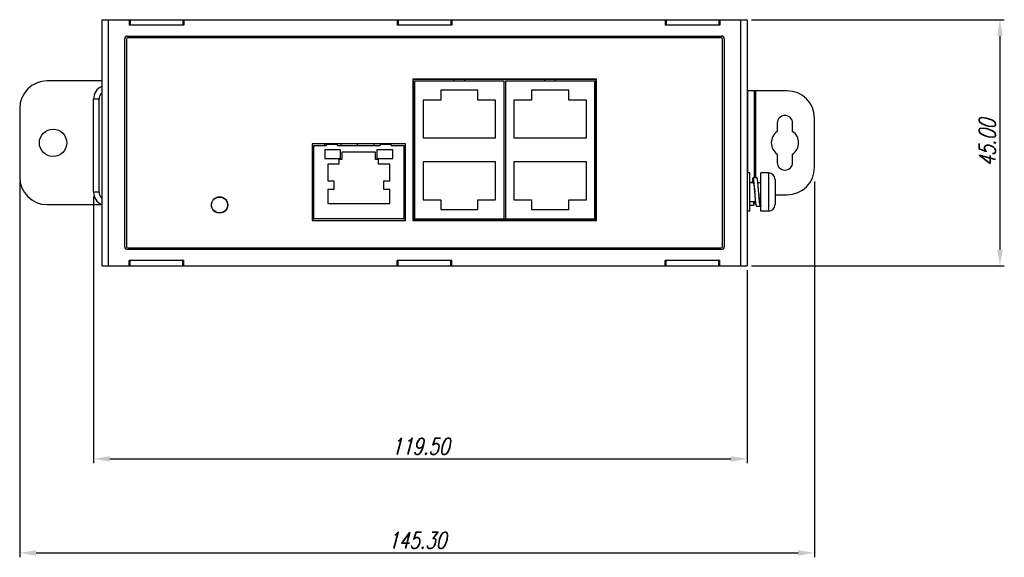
# Model space of a CAD drawing. Extents: x 879 to 1770, y -20 to 610.
# Tile 3 of 16: x 1192 to 1372, y 171 to 269. Entities that reach past the tile are written whole.
import ezdxf

# ---------------------------------------------------------------- set-up
doc = ezdxf.new("R2010")
doc.units = 0
doc.header["$LTSCALE"] = 2
doc.header["$MEASUREMENT"] = 0
doc.header["$PDMODE"] = 3
doc.layers.get('Defpoints').update_dxf_attribs({"linetype": 'CONTINUOUS'})
for name, color, linetype in [('1X1_LED_DXF_CONTINUOUS_105', 7, 'CONTINUOUS'), ('307228297C-EDXF_CONTINUO92', 7, 'CONTINUOUS'), ('307229417C_DXF_CONTINUOU96', 7, 'CONTINUOUS'), ('3205290400_NDXF_CONTINUO90', 7, 'CONTINUOUS'), ('3347156100_HDXF_CONTINUO93', 7, 'CONTINUOUS'), ('3991140700_PDXF_CONTINUO89', 7, 'CONTINUOUS'), ('3991141100_CDXF_CONTINUO88', 7, 'CONTINUOUS'), ('3991141200_BDXF_CONTINUO91', 7, 'CONTINUOUS'), ('_DVS-G005I00DXF_CONTINUO94', 7, 'CONTINUOUS'), ('FORM', 7, 'CONTINUOUS'), ('PCB-M-8P_DXF_CONTINUOUS_95', 7, 'CONTINUOUS'), ('SCREW_M4_DXF_CONTINUOUS_97', 7, 'CONTINUOUS'), ('SNAP_2_DXF_CONTINUOUS_LINE', 7, 'CONTINUOUS'), ('SNAP_DXF_CONTINUOUS_LINE', 7, 'CONTINUOUS')]:
    doc.layers.add(name, color=color, linetype=linetype)
doc.styles.get("Standard").update_dxf_attribs({"font": 'txt.shx', "width": 0.75, "oblique": 15})
doc.dimstyles.get("Standard").update_dxf_attribs({"dimtxt": 0.18, "dimasz": 0.18, "dimexe": 0.18, "dimexo": 0.0625, "dimgap": 0.09, "dimtad": 0, "dimtih": 1, "dimtoh": 1, "dimdec": 4, "dimzin": 0, "dimdsep": 46, "dimtxsty": 'Standard', "dimcen": 0.09, "dimadec": 0, "dimazin": 0, "dimtfac": 1, "dimtdec": 4, "dimtofl": 0, "dimtmove": 0, "dimatfit": 3, "dimfxl": 0, "dimtolj": 1, "dimtzin": 0, "dimarcsym": 0})

# ---------------------------------------------------------------- blocks, each defined once
blk = doc.blocks.new('*D0')
at = {"layer": 'Defpoints', "color": 0}
for p in [(1191.58, 240.1), (1336.88, 240.1), (1336.88, 171.43)]:
    blk.add_point(p, dxfattribs=at)
at = {"layer": 'FORM', "color": 0, "lineweight": -2}
for p, q in [((1191.58, 239.3), (1191.58, 170.63)), ((1336.88, 239.3), (1336.88, 170.63)), ((1194.58, 171.43), (1333.88, 171.43))]:
    blk.add_line(p, q, dxfattribs=at)
at = {"layer": 'FORM', "color": 0}
for points in [[(1194.58, 171.93), (1194.58, 170.93), (1191.58, 171.43)], [(1333.88, 171.93), (1333.88, 170.93), (1336.88, 171.43)]]:
    blk.add_solid(points, dxfattribs=at)
at = {"layer": 'FORM', "color": 0, "insert": (1264.23, 173.73), "char_height": 3, "attachment_point": 5}
blk.add_mtext('\\A1;145.30', dxfattribs=at)
blk = doc.blocks.new('*D1')
at = {"layer": 'Defpoints', "color": 0}
for p in [(1205.08, 237.4), (1324.58, 223.9), (1324.58, 188.62)]:
    blk.add_point(p, dxfattribs=at)
at = {"layer": 'FORM', "color": 0, "lineweight": -2}
for p, q in [((1205.08, 236.6), (1205.08, 187.82)), ((1324.58, 223.1), (1324.58, 187.82)), ((1208.08, 188.62), (1321.58, 188.62))]:
    blk.add_line(p, q, dxfattribs=at)
at = {"layer": 'FORM', "color": 0}
for points in [[(1208.08, 189.12), (1208.08, 188.12), (1205.08, 188.62)], [(1321.58, 189.12), (1321.58, 188.12), (1324.58, 188.62)]]:
    blk.add_solid(points, dxfattribs=at)
at = {"layer": 'FORM', "color": 0, "insert": (1264.83, 190.92), "char_height": 3, "attachment_point": 5}
blk.add_mtext('\\A1;119.50', dxfattribs=at)
blk = doc.blocks.new('*D2')
at = {"layer": 'Defpoints', "color": 0}
for p in [(1324.58, 268.9), (1324.58, 223.9), (1370.78, 223.9)]:
    blk.add_point(p, dxfattribs=at)
at = {"layer": 'FORM', "color": 0, "lineweight": -2}
for p, q in [((1325.38, 268.9), (1371.58, 268.9)), ((1370.78, 265.9), (1370.78, 226.9)), ((1325.38, 223.9), (1371.58, 223.9))]:
    blk.add_line(p, q, dxfattribs=at)
at = {"layer": 'FORM', "color": 0}
for points in [[(1370.28, 265.9), (1371.28, 265.9), (1370.78, 268.9)], [(1370.28, 226.9), (1371.28, 226.9), (1370.78, 223.9)]]:
    blk.add_solid(points, dxfattribs=at)
at = {"layer": 'FORM', "color": 0, "insert": (1368.48, 246.4), "char_height": 3, "attachment_point": 5, "rotation": 90}
blk.add_mtext('\\A1;45.00', dxfattribs=at)

msp = doc.modelspace()

# ---------------------------------------------------------------- linework, layer by layer
at = {"layer": '1X1_LED_DXF_CONTINUOUS_105', "color": 7, "linetype": 'Continuous'}
msp.add_circle((1228.12, 235.038), 1.45, dxfattribs=at)
at = {"layer": '307228297C-EDXF_CONTINUO92', "color": 7, "linetype": 'Continuous'}
for p, q in [((1245.33, 232.498), (1245.33, 245.898)), ((1245.33, 245.898), (1247.625, 245.898)), ((1247.342, 245.124), (1247.342, 243.519)), ((1250.235, 245.124), (1247.342, 245.124)), ((1247.625, 246.198), (1247.625, 245.898)), ((1249.659, 246.098), (1247.625, 246.098)), ((1249.659, 245.898), (1249.659, 246.198)), ((1249.659, 245.898), (1257.451, 245.898)), ((1250.235, 243.519), (1250.235, 245.124)), ((1256.876, 245.124), (1256.876, 243.519)), ((1259.769, 245.124), (1256.876, 245.124)), ((1257.451, 246.198), (1257.451, 245.898)), ((1259.486, 246.098), (1257.451, 246.098)), ((1259.486, 245.898), (1259.486, 246.198)), ((1259.486, 245.898), (1261.78, 245.898)), ((1259.769, 243.519), (1259.769, 245.124)), ((1261.78, 245.898), (1261.78, 232.498)), ((1247.342, 243.519), (1250.235, 243.519)), ((1249.913, 243.357), (1249.913, 242.474)), ((1250.487, 243.357), (1249.913, 243.357)), ((1250.487, 244.658), (1250.487, 243.357)), ((1256.624, 244.658), (1250.487, 244.658)), ((1256.624, 243.357), (1256.624, 244.658)), ((1257.198, 243.357), (1256.624, 243.357)), ((1256.876, 243.519), (1259.769, 243.519)), ((1257.198, 242.474), (1257.198, 243.357)), ((1247.882, 242.474), (1247.882, 239.428)), ((1249.913, 242.474), (1247.882, 242.474)), ((1259.228, 242.474), (1257.198, 242.474)), ((1259.228, 239.428), (1259.228, 242.474)), ((1247.882, 239.428), (1248.986, 239.428)), ((1248.986, 239.428), (1248.986, 237.883)), ((1258.125, 237.883), (1258.125, 239.428)), ((1258.125, 239.428), (1259.228, 239.428)), ((1247.882, 237.883), (1247.882, 235.322)), ((1248.986, 237.883), (1247.882, 237.883)), ((1259.228, 237.883), (1258.125, 237.883)), ((1259.228, 235.322), (1259.228, 237.883)), ((1247.882, 235.322), (1259.228, 235.322)), ((1261.78, 232.498), (1245.33, 232.498))]:
    msp.add_line(p, q, dxfattribs=at)
at = {"layer": '307229417C_DXF_CONTINUOU96', "color": 7, "linetype": 'Continuous'}
for p, q in [((1263.78, 257.698), (1263.78, 232.498)), ((1263.78, 257.698), (1280.13, 257.698)), ((1270.955, 257.698), (1270.955, 257.948)), ((1272.955, 257.698), (1272.955, 257.948)), ((1280.13, 232.498), (1280.13, 257.698)), ((1280.38, 257.698), (1296.73, 257.698)), ((1280.38, 257.698), (1280.38, 232.498)), ((1287.555, 257.698), (1287.555, 257.948)), ((1289.555, 257.698), (1289.555, 257.948)), ((1296.73, 232.498), (1296.73, 257.698)), ((1268.57, 255.998), (1268.57, 254.198)), ((1275.34, 255.998), (1268.57, 255.998)), ((1275.34, 254.198), (1275.34, 255.998)), ((1291.94, 255.998), (1285.17, 255.998)), ((1285.17, 255.998), (1285.17, 254.198)), ((1291.94, 254.198), (1291.94, 255.998)), ((1265.33, 254.198), (1265.33, 247.298)), ((1268.57, 254.198), (1265.33, 254.198)), ((1278.58, 254.198), (1275.34, 254.198)), ((1278.58, 247.298), (1278.58, 254.198)), ((1285.17, 254.198), (1281.93, 254.198)), ((1281.93, 254.198), (1281.93, 247.298)), ((1295.18, 254.198), (1291.94, 254.198)), ((1295.18, 247.298), (1295.18, 254.198)), ((1265.33, 247.298), (1278.58, 247.298)), ((1281.93, 247.298), (1295.18, 247.298)), ((1278.58, 242.898), (1265.33, 242.898)), ((1265.33, 242.898), (1265.33, 235.998)), ((1278.58, 235.998), (1278.58, 242.898)), ((1295.18, 242.898), (1281.93, 242.898)), ((1281.93, 242.898), (1281.93, 235.998)), ((1295.18, 235.998), (1295.18, 242.898)), ((1265.33, 235.998), (1268.57, 235.998)), ((1268.57, 235.998), (1268.57, 234.198)), ((1275.34, 235.998), (1278.58, 235.998)), ((1275.34, 234.198), (1275.34, 235.998)), ((1281.93, 235.998), (1285.17, 235.998)), ((1285.17, 235.998), (1285.17, 234.198)), ((1291.94, 235.998), (1295.18, 235.998)), ((1291.94, 234.198), (1291.94, 235.998)), ((1268.57, 234.198), (1275.34, 234.198)), ((1285.17, 234.198), (1291.94, 234.198)), ((1263.78, 232.498), (1280.13, 232.498)), ((1280.38, 232.498), (1296.73, 232.498))]:
    msp.add_line(p, q, dxfattribs=at)
at = {"layer": '3205290400_NDXF_CONTINUO90', "color": 7, "linetype": 'Continuous'}
for p, q in [((1211.08, 265.398), (1211.08, 227.398)), ((1319.88, 265.598), (1211.28, 265.598)), ((1320.08, 227.398), (1320.08, 265.398)), ((1263.48, 257.998), (1263.48, 232.198)), ((1297.03, 257.998), (1263.48, 257.998)), ((1297.03, 232.198), (1297.03, 257.998)), ((1245.03, 246.198), (1245.03, 232.198)), ((1262.08, 246.198), (1245.03, 246.198)), ((1262.08, 232.198), (1262.08, 246.198)), ((1245.03, 232.198), (1262.08, 232.198)), ((1263.48, 232.198), (1297.03, 232.198)), ((1211.28, 227.198), (1319.88, 227.198))]:
    msp.add_line(p, q, dxfattribs=at)
msp.add_circle((1228.12, 235.038), 1.5, dxfattribs=at)
for centre, start, end in [((1211.28, 265.398), 90, 180), ((1319.88, 265.398), 0, 90), ((1211.28, 227.398), 180, 270), ((1319.88, 227.398), 270, 0)]:
    msp.add_arc(centre, 0.2, start, end, dxfattribs=at)
at = {"layer": '3347156100_HDXF_CONTINUO93', "color": 7, "linetype": 'Continuous'}
for p, q in [((1247.362, 245.898), (1247.362, 246.198)), ((1250.362, 245.898), (1250.362, 246.198)), ((1253.362, 245.898), (1253.362, 246.198)), ((1256.362, 245.898), (1256.362, 246.198)), ((1245.03, 239.898), (1245.33, 239.898)), ((1245.03, 235.898), (1245.33, 235.898))]:
    msp.add_line(p, q, dxfattribs=at)
at = {"layer": '3991140700_PDXF_CONTINUO89', "color": 7, "linetype": 'Continuous'}
for p, q in [((1206.58, 268.898), (1206.58, 223.898)), ((1206.58, 268.898), (1211.58, 268.898)), ((1207.78, 268.898), (1207.78, 223.898)), ((1211.58, 268.898), (1211.58, 267.898)), ((1221.58, 268.898), (1221.58, 267.898)), ((1221.58, 268.898), (1260.58, 268.898)), ((1260.58, 268.898), (1260.58, 267.898)), ((1270.58, 268.898), (1270.58, 267.898)), ((1270.58, 268.898), (1309.58, 268.898)), ((1309.58, 268.898), (1309.58, 267.898)), ((1319.58, 268.898), (1324.58, 268.898)), ((1319.58, 268.898), (1319.58, 267.898)), ((1323.38, 268.898), (1323.38, 223.898)), ((1324.58, 268.898), (1324.58, 223.898)), ((1221.58, 267.898), (1211.58, 267.898)), ((1270.58, 267.898), (1260.58, 267.898)), ((1319.58, 267.898), (1309.58, 267.898)), ((1210.78, 227.398), (1210.78, 265.398)), ((1211.28, 265.898), (1319.88, 265.898)), ((1320.38, 265.398), (1320.38, 227.398)), ((1263.53, 257.948), (1263.53, 232.248)), ((1296.98, 257.948), (1263.53, 257.948)), ((1296.98, 232.248), (1296.98, 257.948)), ((1263.53, 232.248), (1296.98, 232.248)), ((1319.88, 226.898), (1211.28, 226.898)), ((1206.58, 223.898), (1211.58, 223.898)), ((1211.58, 223.898), (1211.58, 224.898)), ((1221.58, 224.898), (1211.58, 224.898)), ((1221.58, 223.898), (1221.58, 224.898)), ((1221.58, 223.898), (1260.58, 223.898)), ((1270.58, 224.898), (1260.58, 224.898)), ((1260.58, 223.898), (1260.58, 224.898)), ((1270.58, 223.898), (1270.58, 224.898)), ((1270.58, 223.898), (1309.58, 223.898)), ((1319.58, 224.898), (1309.58, 224.898)), ((1309.58, 223.898), (1309.58, 224.898)), ((1319.58, 223.898), (1319.58, 224.898)), ((1319.58, 223.898), (1324.58, 223.898))]:
    msp.add_line(p, q, dxfattribs=at)
for centre, start, end in [((1211.28, 265.398), 90, 180), ((1319.88, 265.398), 0, 90), ((1211.28, 227.398), 180, 270), ((1319.88, 227.398), 270, 0)]:
    msp.add_arc(centre, 0.5, start, end, dxfattribs=at)
at = {"layer": '3991141100_CDXF_CONTINUO88', "color": 3, "linetype": 'Continuous'}
for p, q in [((1211.58, 268.898), (1221.58, 268.898)), ((1260.58, 268.898), (1270.58, 268.898)), ((1309.58, 268.898), (1319.58, 268.898)), ((1205.08, 237.398), (1205.08, 254.398))]:
    msp.add_line(p, q, dxfattribs=at)
at = {"layer": '3991141100_CDXF_CONTINUO88', "color": 7, "linetype": 'Continuous'}
for p, q in [((1211.78, 268.898), (1211.78, 267.898)), ((1221.38, 268.898), (1221.38, 267.898)), ((1260.78, 268.898), (1260.78, 267.898)), ((1270.38, 268.898), (1270.38, 267.898)), ((1309.78, 268.898), (1309.78, 267.898)), ((1319.38, 268.898), (1319.38, 267.898)), ((1206.08, 254.398), (1205.08, 254.398)), ((1206.08, 237.398), (1206.08, 254.398)), ((1206.08, 237.398), (1205.08, 237.398))]:
    msp.add_line(p, q, dxfattribs=at)
at = {"layer": '3991141100_CDXF_CONTINUO88', "color": 3, "linetype": 'Continuous'}
for centre, start, end in [((1207.58, 254.398), 113.57818, 180), ((1207.58, 237.398), 180, 246.42182)]:
    msp.add_arc(centre, 2.5, start, end, dxfattribs=at)
at = {"layer": '3991141100_CDXF_CONTINUO88', "color": 7, "linetype": 'Continuous'}
for centre, start, end in [((1207.58, 254.398), 132.3997, 180), ((1207.58, 237.398), 180, 227.6003)]:
    msp.add_arc(centre, 1.5, start, end, dxfattribs=at)
at = {"layer": '3991141200_BDXF_CONTINUO91', "color": 7, "linetype": 'Continuous'}
for p, q in [((1211.58, 223.898), (1221.58, 223.898)), ((1211.78, 223.898), (1211.78, 224.898)), ((1221.38, 223.898), (1221.38, 224.898)), ((1260.58, 223.898), (1270.58, 223.898)), ((1260.78, 223.898), (1260.78, 224.898)), ((1270.38, 223.898), (1270.38, 224.898)), ((1309.58, 223.898), (1319.58, 223.898)), ((1309.78, 223.898), (1309.78, 224.898)), ((1319.38, 223.898), (1319.38, 224.898))]:
    msp.add_line(p, q, dxfattribs=at)
at = {"layer": '_DVS-G005I00DXF_CONTINUO94', "color": 1, "linetype": 'Continuous'}
for p, q in [((1245.03, 232.498), (1245.202, 232.498)), ((1261.906, 232.498), (1262.08, 232.498)), ((1263.53, 232.498), (1263.779, 232.498)), ((1280.13, 232.498), (1280.38, 232.498)), ((1296.73, 232.498), (1296.98, 232.498))]:
    msp.add_line(p, q, dxfattribs=at)
at = {"layer": '_DVS-G005I00DXF_CONTINUO94', "color": 2, "linetype": 'Continuous'}
for points, const_width in [([(1245.202, 232.498), (1261.906, 232.498)], 0.128), ([(1263.779, 232.498), (1280.129, 232.498)], 0.0852), ([(1280.38, 232.498), (1296.73, 232.498)], 0.0852), ([(1324.779, 232.498), (1324.58, 232.498)], 0.0852)]:
    msp.add_lwpolyline(points, dxfattribs=dict(at, const_width=const_width))
at = {"layer": 'PCB-M-8P_DXF_CONTINUOUS_95', "color": 7, "linetype": 'Continuous'}
for p, q in [((1245.03, 232.498), (1245.33, 232.498)), ((1261.78, 232.498), (1262.08, 232.498)), ((1263.53, 232.498), (1263.78, 232.498)), ((1280.13, 232.498), (1280.38, 232.498)), ((1296.73, 232.498), (1296.98, 232.498))]:
    msp.add_line(p, q, dxfattribs=at)
at = {"layer": 'SCREW_M4_DXF_CONTINUOUS_97', "color": 7, "linetype": 'Continuous'}
for p, q in [((1325.08, 240.898), (1324.58, 240.898)), ((1325.08, 233.898), (1325.08, 240.898)), ((1326.353, 239.998), (1325.653, 239.998)), ((1328.48, 240.898), (1327.08, 240.898)), ((1327.08, 233.898), (1327.08, 240.898)), ((1328.48, 240.898), (1328.48, 233.898)), ((1329.68, 239.698), (1329.68, 235.098)), ((1325.08, 239.148), (1325.653, 239.148)), ((1326.525, 239.148), (1327.08, 239.148)), ((1325.08, 235.648), (1326.131, 235.648)), ((1325.08, 234.978), (1325.78, 234.978)), ((1325.78, 234.978), (1325.78, 235.648)), ((1326.303, 234.798), (1327.003, 234.798)), ((1327.003, 235.648), (1327.08, 235.648)), ((1325.08, 233.898), (1324.58, 233.898)), ((1328.48, 233.898), (1327.08, 233.898))]:
    msp.add_line(p, q, dxfattribs=at)
for centre, start, end in [((1328.48, 239.698), 360, 90), ((1328.48, 235.098), 270, 0)]:
    msp.add_arc(centre, 1.2, start, end, dxfattribs=at)
for points, start_tangent, end_tangent in [([(1325.654, 239.994), (1325.633, 239.986), (1325.6, 239.915), (1325.568, 239.782), (1325.535, 239.59), (1325.503, 239.344), (1325.481, 239.148)], (-0.9900993, -0.1403684), (-0.106054, -0.9943604)), ([(1325.978, 237.398), (1325.958, 237.65), (1325.925, 238.052), (1325.893, 238.438), (1325.86, 238.798), (1325.828, 239.123), (1325.795, 239.406), (1325.763, 239.64), (1325.73, 239.818), (1325.698, 239.937), (1325.665, 239.994), (1325.654, 239.994)], (-0.0793281, 0.9968486), (-0.9900993, -0.1403684)), ([(1326.678, 237.398), (1326.658, 237.65), (1326.625, 238.052), (1326.593, 238.438), (1326.56, 238.798), (1326.528, 239.123), (1326.495, 239.406), (1326.463, 239.64), (1326.43, 239.818), (1326.398, 239.937), (1326.365, 239.994), (1326.354, 239.994)], (-0.0793281, 0.9968486), (-0.9900993, -0.1403684)), ([(1325.653, 239.148), (1325.658, 239.148), (1325.694, 239.113), (1325.73, 239.027)], (0.9905919, 0.136849), (0.3077509, -0.951467)), ([(1325.73, 239.027), (1325.766, 238.892), (1325.802, 238.712), (1325.838, 238.492), (1325.874, 238.24), (1325.91, 237.961), (1325.946, 237.665), (1325.978, 237.398)], (0.3077509, -0.951467), (0.1174123, -0.9930833)), ([(1326.304, 234.803), (1326.283, 234.811), (1326.25, 234.882), (1326.218, 235.015), (1326.185, 235.207), (1326.153, 235.453), (1326.12, 235.747), (1326.088, 236.081), (1326.055, 236.448), (1326.023, 236.838), (1325.99, 237.242), (1325.978, 237.398)], (-0.9901001, 0.1403629), (-0.0793281, 0.9968486)), ([(1327.004, 234.803), (1326.983, 234.811), (1326.95, 234.882), (1326.918, 235.015), (1326.885, 235.207), (1326.853, 235.453), (1326.82, 235.747), (1326.788, 236.081), (1326.755, 236.448), (1326.723, 236.838), (1326.69, 237.242), (1326.678, 237.398)], (-0.9901001, 0.1403629), (-0.0793281, 0.9968486)), ([(1327.003, 235.649), (1326.971, 235.669), (1326.935, 235.741), (1326.899, 235.865), (1326.862, 236.036), (1326.826, 236.248), (1326.79, 236.493), (1326.754, 236.766), (1326.718, 237.061), (1326.682, 237.363), (1326.678, 237.398)], (-0.9917721, 0.1280159), (-0.1174123, 0.9930833)), ([(1325.875, 235.648), (1325.845, 235.39), (1325.813, 235.157), (1325.78, 234.978)], (-0.1068848, -0.9942714), (-0.2127232, -0.9771125)), ([(1327.08, 234.978), (1327.048, 234.859), (1327.015, 234.803), (1327.004, 234.803)], (-0.2127232, -0.9771125), (-0.9901001, 0.1403629))]:
    msp.add_spline(points, degree=3, dxfattribs=dict(at, start_tangent=start_tangent, end_tangent=end_tangent))
at = {"layer": 'SNAP_2_DXF_CONTINUOUS_LINE', "color": 7, "linetype": 'Continuous'}
for p, q in [((1206.58, 257.698), (1196.58, 257.698)), ((1191.58, 252.698), (1191.58, 240.098)), ((1196.58, 235.098), (1206.58, 235.098))]:
    msp.add_line(p, q, dxfattribs=at)
msp.add_circle((1197.68, 246.398), 2.5, dxfattribs=at)
for centre, start, end in [((1196.58, 252.698), 90, 180), ((1196.58, 240.098), 180, 270)]:
    msp.add_arc(centre, 5, start, end, dxfattribs=at)
at = {"layer": 'SNAP_DXF_CONTINUOUS_LINE', "color": 7, "linetype": 'Continuous'}
for p, q in [((1331.88, 255.898), (1324.58, 255.898)), ((1324.68, 240.898), (1324.68, 255.898)), ((1325.88, 255.898), (1325.88, 239.998)), ((1326.08, 255.898), (1326.08, 239.998)), ((1336.88, 241.898), (1336.88, 250.898)), ((1330.08, 249.998), (1330.08, 248.47)), ((1332.88, 248.47), (1332.88, 249.998)), ((1330.08, 244.327), (1330.08, 242.798)), ((1332.88, 242.798), (1332.88, 244.327)), ((1329.68, 236.898), (1331.88, 236.898))]:
    msp.add_line(p, q, dxfattribs=at)
for centre, radius, start, end in [((1331.88, 250.898), 5, 0, 90), ((1331.48, 249.998), 1.4, 0, 180), ((1331.48, 246.398), 2.5, 124.0558, 235.9442), ((1331.48, 246.398), 2.5, 304.0558, 55.9442), ((1331.48, 242.798), 1.4, 180, 0), ((1331.88, 241.898), 5, 270, 0)]:
    msp.add_arc(centre, radius, start, end, dxfattribs=at)

# ---------------------------------------------------------------- dimensions: what is measured, and where the dimension line sits
at = {"layer": 'FORM', "color": 2}
dim = msp.add_linear_dim(base=(1370.779, 223.898), p1=(1324.58, 268.898), p2=(1324.58, 223.898), angle=90, dimstyle='Standard', override={"dimtxt": 3, "dimasz": 3, "dimexe": 0.8, "dimexo": 0.8, "dimgap": 0.8, "dimtad": 1, "dimtih": 0, "dimtoh": 0, "dimdec": 2, "dimcen": -0.8, "dimtix": 1, "dimtofl": 1}, dxfattribs=at)
dim.commit()
dim.dimension.update_dxf_attribs({"geometry": '*D2', "text_midpoint": (1368.479, 246.398)})
for base, p1, p2, picture, middle in [((1336.88, 171.431), (1191.58, 240.098), (1336.88, 240.098), '*D0', (1264.23, 173.731)), ((1324.58, 188.617), (1205.08, 237.398), (1324.58, 223.898), '*D1', (1264.83, 190.917))]:
    dim = msp.add_linear_dim(base=base, p1=p1, p2=p2, dimstyle='Standard', override={"dimtxt": 3, "dimasz": 3, "dimexe": 0.8, "dimexo": 0.8, "dimgap": 0.8, "dimtad": 1, "dimtih": 0, "dimtoh": 0, "dimdec": 2, "dimcen": -0.8, "dimtix": 1, "dimtofl": 1}, dxfattribs=at)
    dim.commit()
    dim.dimension.update_dxf_attribs({"geometry": picture, "text_midpoint": middle})

doc.saveas('drawing.dxf')
